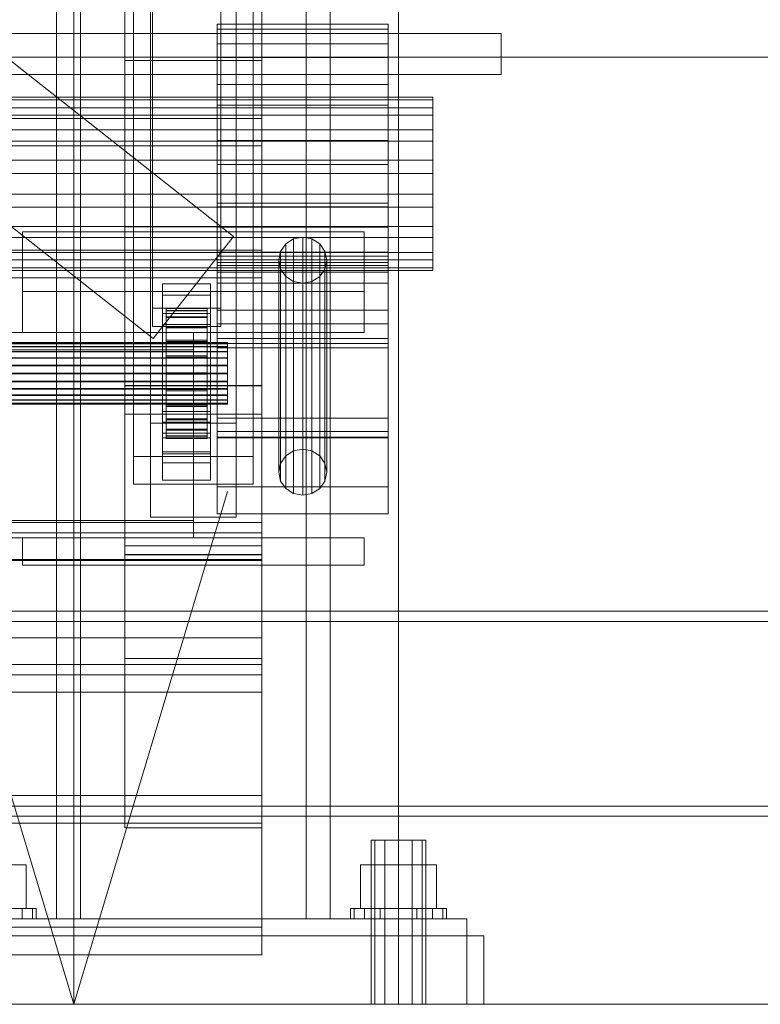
# Model space of a CAD drawing. Header units: millimetres. Extents: x -4738 to 65662, y -68080 to 6847.
# Tile 127 of 256: x 379 to 596, y -36000 to -35712. Entities that reach past the tile are written whole.
import ezdxf

# ---------------------------------------------------------------- set-up
doc = ezdxf.new("R2010")
doc.units = ezdxf.units.MM
for name, color, linetype, lineweight in [('COTAS_O', 1, 'Continuous', 0), ('COTAS_P', 1, 'Continuous', 0), ('frontal_briquetadora', 7, 'Continuous', 0), ('frontal_C01', 7, 'Continuous', 0), ('frontal_C02', 7, 'Continuous', 0), ('frontal_C03', 7, 'Continuous', 0), ('frontal_C04', 7, 'Continuous', 0), ('frontal_secador', 7, 'Continuous', 0)]:
    doc.layers.add(name, color=color, linetype=linetype, lineweight=lineweight)
doc.dimstyles.new('R19_100', dxfattribs={"dimtxt": 250, "dimasz": 150, "dimexe": 150, "dimexo": 80, "dimgap": 100, "dimtad": 1, "dimtih": 1, "dimtoh": 1, "dimdsep": 46, "dimcen": 0.09, "dimadec": 0, "dimazin": 0, "dimtfac": 1, "dimtdec": 4, "dimtofl": 0, "dimtmove": 0, "dimatfit": 3, "dimfxl": 1, "dimtolj": 1, "dimtzin": 0, "dimarcsym": 0})

# ---------------------------------------------------------------- blocks, each defined once
blk = doc.blocks.new('DIM_R30_54')
at = {"layer": 'COTAS_O'}
for p, q in [((-1480, -35300), (-1330, -35255)), ((490, -35300), (340, -35255)), ((-1480, -36000), (-1480, -35300)), ((-1480, -35300), (490, -35300)), ((-1480, -35300), (-1330, -35345)), ((490, -35300), (340, -35345)), ((490, -36000), (490, -35300))]:
    blk.add_line(p, q, dxfattribs=at)
blk.add_text('1970 O', height=250, dxfattribs=at).set_placement((-495, -35200))
blk = doc.blocks.new('DIM_R30_56')
at = {"layer": 'COTAS_O'}
for p, q in [((-1400, -35300), (-1250, -35255)), ((1400, -35300), (1250, -35255)), ((-1400, -36000), (-1400, -35300)), ((-1400, -35300), (1400, -35300)), ((-1400, -35300), (-1250, -35345)), ((1400, -35300), (1250, -35345)), ((1400, -36000), (1400, -35300))]:
    blk.add_line(p, q, dxfattribs=at)
blk.add_text('2800 O', height=250, dxfattribs=at).set_placement((0, -35200))
blk = doc.blocks.new('DIM_R30_57')
at = {"layer": 'COTAS_P'}
for p, q in [((-305, -34680), (395, -34680)), ((395, -34680), (350, -34830)), ((395, -36000), (395, -34680)), ((395, -34680), (440, -34830)), ((395, -36000), (350, -35850)), ((395, -36000), (440, -35850)), ((-305, -36000), (395, -36000))]:
    blk.add_line(p, q, dxfattribs=at)
blk.add_text('1320 P', height=250, rotation=90, dxfattribs=at).set_placement((295, -35340))
blk = doc.blocks.new('DIM_R30_58')
at = {"layer": 'COTAS_P'}
for p, q in [((-305, -35300), (-155, -35255)), ((345, -35300), (195, -35255)), ((-305, -36000), (-305, -35300)), ((-305, -35300), (345, -35300)), ((-305, -35300), (-155, -35345)), ((345, -35300), (195, -35345)), ((345, -36000), (345, -35300))]:
    blk.add_line(p, q, dxfattribs=at)
blk.add_text('650 P', height=250, dxfattribs=at).set_placement((20, -35200))

msp = doc.modelspace()

# ---------------------------------------------------------------- linework, layer by layer
at = {"layer": 'frontal_briquetadora'}
for p, q in [((490, -35980), (490, -34940)), ((490, -35980), (490, -34950)), ((315, -35980), (515, -35980)), ((340, -35980), (490, -35980)), ((515, -36000), (515, -35980)), ((315, -36000), (515, -36000))]:
    msp.add_line(p, q, dxfattribs=at)
at = {"layer": 'frontal_C01'}
for p, q in [((390, -35975), (390, -34599.343)), ((397, -35975), (397, -34599.343)), ((463, -35975), (463, -34599.343)), ((470, -35975), (470, -34599.343)), ((390, -35975), (390, -35273.382)), ((397, -35975), (397, -35273.382)), ((463, -35975), (463, -35273.382)), ((470, -35975), (470, -35273.382)), ((417.5, -35830.021), (417.5, -35348.555)), ((442.5, -35348.555), (442.5, -35830.021)), ((417.5, -35857.548), (417.5, -35376.083)), ((442.5, -35857.548), (442.5, -35376.083)), ((410, -35819.138), (410, -35616.933)), ((450, -35616.933), (450, -35819.138)), ((418, -35796.387), (418, -35644.646)), ((438, -35644.646), (438, -35796.387)), ((418, -35650.038), (418, -35801.779)), ((438, -35801.779), (438, -35650.038)), ((410, -35868.431), (410, -35666.226)), ((410, -35827.343), (410, -35666.598)), ((450, -35868.431), (450, -35666.226)), ((450, -35666.598), (450, -35827.343)), ((412.5, -35839.74), (412.5, -35681.813)), ((447.5, -35681.813), (447.5, -35839.74)), ((412.5, -35847.829), (412.5, -35689.902)), ((447.5, -35847.829), (447.5, -35689.902)), ((410, -35865.862), (410, -35705.117)), ((450, -35865.862), (450, -35705.117)), ((437, -35719.036), (437, -35713.336)), ((437, -35713.336), (437, -35714.741)), ((487, -35713.336), (437, -35713.336)), ((437, -35714.741), (437, -35723.035)), ((487, -35714.741), (437, -35714.741)), ((487, -35714.741), (487, -35713.336)), ((487, -35713.336), (487, -35719.036)), ((487, -35723.035), (487, -35714.741)), ((437, -35730.973), (437, -35719.036)), ((487, -35719.036), (437, -35719.036)), ((487, -35719.036), (487, -35730.973)), ((437, -35723.035), (437, -35736.957)), ((487, -35723.035), (437, -35723.035)), ((487, -35736.957), (487, -35723.035)), ((437, -35747.328), (437, -35730.973)), ((487, -35730.973), (437, -35730.973)), ((487, -35730.973), (487, -35747.328)), ((500, -35734.682), (350, -35734.682)), ((500, -35735.444), (350, -35735.444)), ((500, -35735.444), (500, -35734.682)), ((500, -35734.682), (500, -35737.775)), ((500, -35739.945), (500, -35735.444)), ((500, -35737.775), (350, -35737.775)), ((437, -35736.957), (437, -35754.387)), ((487, -35736.957), (437, -35736.957)), ((487, -35754.387), (487, -35736.957)), ((500, -35737.775), (500, -35744.251)), ((-450, -35740.847), (450, -35740.847)), ((500, -35739.945), (350, -35739.945)), ((450, -35740.847), (450, -35748.935)), ((450, -35740.847), (450, -35779.365)), ((500, -35747.498), (500, -35739.945)), ((500, -35744.251), (350, -35744.251)), ((500, -35744.251), (500, -35753.125)), ((500, -35747.498), (350, -35747.498)), ((437, -35765.613), (437, -35747.328)), ((437, -35747.328), (487, -35747.328)), ((487, -35747.328), (487, -35765.613)), ((500, -35756.955), (500, -35747.498)), ((450, -35748.935), (-450, -35748.935)), ((450, -35787.454), (450, -35748.935)), ((350, -35753.125), (500, -35753.125)), ((500, -35753.125), (500, -35763.045)), ((437, -35754.387), (437, -35772.672)), ((487, -35754.387), (437, -35754.387)), ((487, -35772.672), (487, -35754.387)), ((500, -35756.955), (350, -35756.955)), ((500, -35766.875), (500, -35756.955)), ((500, -35763.045), (350, -35763.045)), ((500, -35763.045), (500, -35772.502)), ((500, -35766.875), (350, -35766.875)), ((437, -35783.043), (437, -35765.613)), ((487, -35765.613), (437, -35765.613)), ((437, -35834.146), (437, -35766.742)), ((437, -35766.742), (487, -35766.742)), ((437, -35781.187), (437, -35766.742)), ((487, -35765.613), (487, -35783.043)), ((487, -35766.742), (487, -35834.146)), ((487, -35766.742), (487, -35781.187)), ((500, -35775.749), (500, -35766.875)), ((500, -35772.502), (350, -35772.502)), ((437, -35772.672), (437, -35789.027)), ((487, -35772.672), (437, -35772.672)), ((487, -35789.027), (487, -35772.672)), ((500, -35772.502), (500, -35780.055)), ((500, -35775.749), (350, -35775.749)), ((380, -35791.525), (380, -35774.027)), ((380, -35774.027), (480, -35774.027)), ((380, -35803.525), (380, -35774.027)), ((459.321, -35776.114), (457.05, -35777.575)), ((462, -35775.601), (459.321, -35776.114)), ((459.321, -35838.126), (459.321, -35776.114)), ((464.679, -35776.114), (462, -35775.601)), ((462, -35837.613), (462, -35775.601)), ((466.95, -35777.575), (464.679, -35776.114)), ((464.679, -35838.126), (464.679, -35776.114)), ((480, -35774.027), (480, -35791.525)), ((480, -35774.027), (480, -35803.525)), ((500, -35782.225), (500, -35775.749)), ((450, -35779.365), (-450, -35779.365)), ((450, -35787.454), (450, -35779.365)), ((457.05, -35777.575), (455.533, -35779.762)), ((457.05, -35839.587), (457.05, -35777.575)), ((468.467, -35779.762), (466.95, -35777.575)), ((466.95, -35839.587), (466.95, -35777.575)), ((500, -35780.055), (350, -35780.055)), ((500, -35782.225), (350, -35782.225)), ((437, -35828.562), (437, -35780.031)), ((437, -35780.031), (487, -35780.031)), ((437, -35785.809), (437, -35780.031)), ((487, -35781.187), (437, -35781.187)), ((437, -35781.187), (437, -35848.591)), ((455.533, -35779.762), (455, -35782.342)), ((455.533, -35841.774), (455.533, -35779.762)), ((469, -35782.342), (468.467, -35779.762)), ((468.467, -35841.774), (468.467, -35779.762)), ((487, -35780.031), (487, -35828.562)), ((487, -35780.031), (487, -35785.809)), ((487, -35848.591), (487, -35781.187)), ((500, -35780.055), (500, -35784.556)), ((500, -35785.318), (500, -35782.225)), ((500, -35784.556), (350, -35784.556)), ((437, -35796.965), (437, -35783.043)), ((487, -35783.043), (437, -35783.043)), ((437, -35832.414), (437, -35783.883)), ((437, -35783.883), (487, -35783.883)), ((437, -35807.957), (437, -35783.883)), ((455, -35782.342), (455.533, -35784.921)), ((455, -35844.353), (455, -35782.342)), ((455.533, -35784.921), (457.05, -35787.108)), ((455.533, -35846.933), (455.533, -35784.921)), ((466.95, -35787.108), (468.467, -35784.921)), ((468.467, -35784.921), (469, -35782.342)), ((468.467, -35846.933), (468.467, -35784.921)), ((469, -35782.342), (469, -35844.353)), ((487, -35783.043), (487, -35796.965)), ((487, -35783.883), (487, -35832.414)), ((487, -35783.883), (487, -35807.957)), ((500, -35784.556), (500, -35785.318)), ((-450, -35787.454), (450, -35787.454)), ((500, -35785.318), (350, -35785.318)), ((487, -35785.809), (437, -35785.809)), ((437, -35785.809), (437, -35834.34)), ((457.05, -35787.108), (459.321, -35788.569)), ((457.05, -35849.12), (457.05, -35787.108)), ((464.679, -35788.569), (466.95, -35787.108)), ((466.95, -35849.12), (466.95, -35787.108)), ((487, -35834.34), (487, -35785.809)), ((421, -35792.535), (421, -35789.3)), ((421, -35789.3), (435, -35789.3)), ((421, -35829.745), (421, -35789.3)), ((435, -35789.3), (435, -35792.535)), ((435, -35789.3), (435, -35829.745)), ((437, -35789.027), (437, -35800.964)), ((487, -35789.027), (437, -35789.027)), ((459.321, -35788.569), (462, -35789.083)), ((459.321, -35850.581), (459.321, -35788.569)), ((462, -35789.083), (464.679, -35788.569)), ((462, -35851.094), (462, -35789.083)), ((464.679, -35850.581), (464.679, -35788.569)), ((487, -35800.964), (487, -35789.027)), ((480, -35791.525), (380, -35791.525)), ((380, -35791.525), (380, -35803.525)), ((435, -35792.535), (421, -35792.535)), ((421, -35792.535), (421, -35832.98)), ((435, -35832.98), (435, -35792.535)), ((480, -35803.525), (480, -35791.525)), ((438, -35796.387), (418, -35796.387)), ((418, -35796.387), (418, -35801.779)), ((422, -35806.454), (422, -35796.455)), ((422, -35796.455), (422, -35797.047)), ((422, -35796.455), (434, -35796.455)), ((422, -35797.157), (422, -35796.455)), ((434, -35797.047), (434, -35796.455)), ((434, -35796.455), (434, -35806.454)), ((434, -35796.455), (434, -35797.157)), ((438, -35801.779), (438, -35796.387)), ((421, -35801.163), (421, -35797.928)), ((421, -35797.928), (435, -35797.928)), ((421, -35838.372), (421, -35797.928)), ((422, -35806.735), (422, -35797.047)), ((422, -35797.047), (422, -35798.894)), ((422, -35797.047), (434, -35797.047)), ((422, -35806.787), (422, -35797.157)), ((422, -35797.157), (434, -35797.157)), ((422, -35799.107), (422, -35797.157)), ((422, -35807.61), (422, -35798.894)), ((422, -35798.894), (422, -35801.869)), ((422, -35798.894), (434, -35798.894)), ((422, -35807.71), (422, -35799.107)), ((422, -35799.107), (434, -35799.107)), ((422, -35802.17), (422, -35799.107)), ((434, -35798.894), (434, -35797.047)), ((434, -35797.047), (434, -35806.735)), ((434, -35797.157), (434, -35806.787)), ((434, -35797.157), (434, -35799.107)), ((434, -35801.869), (434, -35798.894)), ((434, -35798.894), (434, -35807.61)), ((434, -35799.107), (434, -35807.71)), ((434, -35799.107), (434, -35802.17)), ((435, -35797.928), (435, -35801.163)), ((435, -35797.928), (435, -35838.372)), ((437, -35805.259), (437, -35796.965)), ((487, -35796.965), (437, -35796.965)), ((487, -35796.965), (487, -35805.259)), ((418, -35801.779), (438, -35801.779)), ((435, -35801.163), (421, -35801.163)), ((421, -35801.163), (421, -35841.608)), ((422, -35809.019), (422, -35801.869)), ((422, -35801.869), (422, -35805.77)), ((422, -35801.869), (434, -35801.869)), ((422, -35809.161), (422, -35802.17)), ((422, -35802.17), (434, -35802.17)), ((422, -35806.139), (422, -35802.17)), ((434, -35805.77), (434, -35801.869)), ((434, -35801.869), (434, -35809.019)), ((434, -35802.17), (434, -35809.161)), ((434, -35802.17), (434, -35806.139)), ((435, -35841.608), (435, -35801.163)), ((437, -35800.964), (437, -35806.664)), ((487, -35800.964), (437, -35800.964)), ((487, -35806.664), (487, -35800.964)), ((430, -35803.525), (-430, -35803.525)), ((380, -35803.525), (480, -35803.525)), ((430, -35803.525), (430, -35808.525)), ((437, -35806.664), (437, -35805.259)), ((487, -35805.259), (437, -35805.259)), ((487, -35805.259), (487, -35806.664)), ((-440, -35806.454), (440, -35806.454)), ((-440, -35806.735), (440, -35806.735)), ((-440, -35806.787), (440, -35806.787)), ((-440, -35807.61), (440, -35807.61)), ((-440, -35807.71), (440, -35807.71)), ((422, -35810.867), (422, -35805.77)), ((422, -35805.77), (422, -35810.331)), ((422, -35805.77), (434, -35805.77)), ((422, -35811.041), (422, -35806.139)), ((422, -35806.139), (434, -35806.139)), ((422, -35810.742), (422, -35806.139)), ((422, -35806.735), (422, -35806.454)), ((434, -35806.454), (422, -35806.454)), ((422, -35806.454), (422, -35806.787)), ((422, -35807.61), (422, -35806.735)), ((434, -35806.735), (422, -35806.735)), ((434, -35806.787), (422, -35806.787)), ((422, -35806.787), (422, -35807.71)), ((422, -35809.019), (422, -35807.61)), ((434, -35807.61), (422, -35807.61)), ((434, -35807.71), (422, -35807.71)), ((422, -35807.71), (422, -35809.161)), ((434, -35810.331), (434, -35805.77)), ((434, -35805.77), (434, -35810.867)), ((434, -35806.139), (434, -35811.041)), ((434, -35806.139), (434, -35810.742)), ((434, -35806.454), (434, -35806.735)), ((434, -35806.787), (434, -35806.454)), ((434, -35806.735), (434, -35807.61)), ((434, -35807.71), (434, -35806.787)), ((434, -35807.61), (434, -35809.019)), ((434, -35809.161), (434, -35807.71)), ((487, -35806.664), (437, -35806.664)), ((487, -35807.957), (437, -35807.957)), ((437, -35807.957), (437, -35856.488)), ((440, -35806.735), (440, -35806.454)), ((440, -35806.454), (440, -35806.787)), ((440, -35807.61), (440, -35806.735)), ((440, -35806.787), (440, -35807.71)), ((440, -35809.019), (440, -35807.61)), ((440, -35807.71), (440, -35809.161)), ((487, -35856.488), (487, -35807.957)), ((-440, -35809.019), (440, -35809.019)), ((-440, -35809.161), (440, -35809.161)), ((-440, -35810.867), (440, -35810.867)), ((-440, -35811.041), (440, -35811.041)), ((430, -35808.525), (-430, -35808.525)), ((422, -35810.867), (422, -35809.019)), ((434, -35809.019), (422, -35809.019)), ((434, -35809.161), (422, -35809.161)), ((422, -35809.161), (422, -35811.041)), ((422, -35810.331), (422, -35813.027)), ((434, -35810.331), (422, -35810.331)), ((422, -35810.331), (422, -35815.241)), ((422, -35813.222), (422, -35810.742)), ((422, -35810.742), (434, -35810.742)), ((422, -35815.666), (422, -35810.742)), ((422, -35813.027), (422, -35810.867)), ((434, -35810.867), (422, -35810.867)), ((434, -35811.041), (422, -35811.041)), ((422, -35811.041), (422, -35813.222)), ((430, -35808.525), (430, -35858.525)), ((434, -35809.019), (434, -35810.867)), ((434, -35811.041), (434, -35809.161)), ((434, -35813.027), (434, -35810.331)), ((434, -35815.241), (434, -35810.331)), ((434, -35810.742), (434, -35813.222)), ((434, -35810.742), (434, -35815.666)), ((434, -35810.867), (434, -35813.027)), ((434, -35813.222), (434, -35811.041)), ((440, -35810.867), (440, -35809.019)), ((440, -35809.161), (440, -35811.041)), ((440, -35813.027), (440, -35810.867)), ((440, -35811.041), (440, -35813.222)), ((440, -35813.027), (-440, -35813.027)), ((-440, -35813.222), (440, -35813.222)), ((422, -35813.027), (434, -35813.027)), ((422, -35815.353), (422, -35813.027)), ((434, -35813.222), (422, -35813.222)), ((422, -35813.222), (422, -35815.554)), ((434, -35813.027), (434, -35815.353)), ((434, -35815.554), (434, -35813.222)), ((440, -35815.353), (440, -35813.027)), ((440, -35813.222), (440, -35815.554)), ((-440, -35815.353), (440, -35815.353)), ((-440, -35815.554), (440, -35815.554)), ((422, -35815.353), (422, -35815.241)), ((422, -35815.241), (422, -35820.166)), ((422, -35815.241), (434, -35815.241)), ((422, -35817.686), (422, -35815.353)), ((434, -35815.353), (422, -35815.353)), ((422, -35815.554), (422, -35815.666)), ((434, -35815.554), (422, -35815.554)), ((422, -35815.554), (422, -35817.88)), ((422, -35815.666), (434, -35815.666)), ((422, -35820.576), (422, -35815.666)), ((434, -35820.166), (434, -35815.241)), ((434, -35815.241), (434, -35815.353)), ((434, -35815.353), (434, -35817.686)), ((434, -35815.666), (434, -35815.554)), ((434, -35817.88), (434, -35815.554)), ((434, -35815.666), (434, -35820.576)), ((440, -35817.686), (440, -35815.353)), ((440, -35815.554), (440, -35817.88)), ((-440, -35817.686), (440, -35817.686)), ((-440, -35817.88), (440, -35817.88)), ((450, -35819.005), (410, -35819.005)), ((410, -35819.005), (410, -35868.564)), ((410, -35898.861), (410, -35819.005)), ((410, -35868.431), (410, -35819.138)), ((410, -35819.138), (450, -35819.138)), ((422, -35819.866), (422, -35817.686)), ((422, -35817.686), (422, -35820.166)), ((434, -35817.686), (422, -35817.686)), ((422, -35817.88), (422, -35820.576)), ((434, -35817.88), (422, -35817.88)), ((422, -35817.88), (422, -35820.041)), ((434, -35820.166), (434, -35817.686)), ((434, -35817.686), (434, -35819.866)), ((434, -35820.576), (434, -35817.88)), ((434, -35820.041), (434, -35817.88)), ((440, -35819.866), (440, -35817.686)), ((440, -35817.88), (440, -35820.041)), ((450, -35868.564), (450, -35819.005)), ((450, -35819.005), (450, -35898.861)), ((450, -35819.138), (450, -35868.431)), ((-440, -35819.866), (440, -35819.866)), ((-440, -35820.041), (440, -35820.041)), ((-440, -35821.746), (440, -35821.746)), ((-440, -35821.889), (440, -35821.889)), ((422, -35821.746), (422, -35819.866)), ((422, -35819.866), (422, -35824.769)), ((434, -35819.866), (422, -35819.866)), ((422, -35820.041), (422, -35825.137)), ((434, -35820.041), (422, -35820.041)), ((422, -35820.041), (422, -35821.889)), ((422, -35820.166), (422, -35824.769)), ((422, -35820.166), (434, -35820.166)), ((422, -35820.576), (434, -35820.576)), ((422, -35825.137), (422, -35820.576)), ((422, -35823.197), (422, -35821.746)), ((422, -35821.746), (422, -35828.738)), ((434, -35821.746), (422, -35821.746)), ((422, -35821.889), (422, -35829.038)), ((434, -35821.889), (422, -35821.889)), ((422, -35821.889), (422, -35823.298)), ((434, -35824.769), (434, -35819.866)), ((434, -35819.866), (434, -35821.746)), ((434, -35825.137), (434, -35820.041)), ((434, -35821.889), (434, -35820.041)), ((434, -35824.769), (434, -35820.166)), ((434, -35820.576), (434, -35825.137)), ((434, -35828.738), (434, -35821.746)), ((434, -35821.746), (434, -35823.197)), ((434, -35829.038), (434, -35821.889)), ((434, -35823.298), (434, -35821.889)), ((440, -35821.746), (440, -35819.866)), ((440, -35820.041), (440, -35821.889)), ((440, -35823.197), (440, -35821.746)), ((440, -35821.889), (440, -35823.298)), ((-440, -35823.197), (440, -35823.197)), ((-440, -35823.298), (440, -35823.298)), ((-440, -35824.12), (440, -35824.12)), ((-440, -35824.173), (440, -35824.173)), ((-440, -35824.453), (440, -35824.453)), ((422, -35824.12), (422, -35823.197)), ((422, -35823.197), (422, -35831.801)), ((434, -35823.197), (422, -35823.197)), ((422, -35823.298), (422, -35832.014)), ((434, -35823.298), (422, -35823.298)), ((422, -35823.298), (422, -35824.173)), ((422, -35824.453), (422, -35824.12)), ((422, -35824.12), (422, -35833.75)), ((434, -35824.12), (422, -35824.12)), ((422, -35824.173), (422, -35833.86)), ((434, -35824.173), (422, -35824.173)), ((422, -35824.173), (422, -35824.453)), ((422, -35824.453), (422, -35834.453)), ((434, -35824.453), (422, -35824.453)), ((422, -35824.769), (422, -35828.738)), ((422, -35824.769), (434, -35824.769)), ((422, -35825.137), (434, -35825.137)), ((422, -35829.038), (422, -35825.137)), ((434, -35831.801), (434, -35823.197)), ((434, -35823.197), (434, -35824.12)), ((434, -35832.014), (434, -35823.298)), ((434, -35824.173), (434, -35823.298)), ((434, -35833.75), (434, -35824.12)), ((434, -35824.12), (434, -35824.453)), ((434, -35833.86), (434, -35824.173)), ((434, -35824.453), (434, -35824.173)), ((434, -35834.453), (434, -35824.453)), ((434, -35828.738), (434, -35824.769)), ((434, -35825.137), (434, -35829.038)), ((440, -35824.12), (440, -35823.197)), ((440, -35823.298), (440, -35824.173)), ((440, -35824.453), (440, -35824.12)), ((440, -35824.173), (440, -35824.453)), ((410, -35865.862), (410, -35827.343)), ((410, -35827.343), (450, -35827.343)), ((421, -35838.988), (421, -35826.586)), ((421, -35826.586), (435, -35826.586)), ((421, -35834.29), (421, -35826.586)), ((435, -35826.586), (435, -35838.988)), ((435, -35826.586), (435, -35834.29)), ((450, -35827.343), (450, -35865.862)), ((417.5, -35857.548), (417.5, -35830.021)), ((417.5, -35830.021), (442.5, -35830.021)), ((435, -35829.745), (421, -35829.745)), ((421, -35829.745), (421, -35832.98)), ((422, -35828.738), (422, -35831.801)), ((422, -35828.738), (434, -35828.738)), ((422, -35829.038), (434, -35829.038)), ((422, -35832.014), (422, -35829.038)), ((434, -35831.801), (434, -35828.738)), ((434, -35829.038), (434, -35832.014)), ((435, -35832.98), (435, -35829.745)), ((487, -35828.562), (437, -35828.562)), ((437, -35828.562), (437, -35834.34)), ((442.5, -35830.021), (442.5, -35857.548)), ((487, -35834.34), (487, -35828.562)), ((421, -35832.98), (435, -35832.98)), ((422, -35831.801), (422, -35833.75)), ((422, -35831.801), (434, -35831.801)), ((422, -35832.014), (434, -35832.014)), ((422, -35833.86), (422, -35832.014)), ((422, -35833.75), (422, -35834.453)), ((422, -35833.75), (434, -35833.75)), ((422, -35833.86), (434, -35833.86)), ((422, -35834.453), (422, -35833.86)), ((434, -35833.75), (434, -35831.801)), ((434, -35832.014), (434, -35833.86)), ((434, -35834.453), (434, -35833.75)), ((434, -35833.86), (434, -35834.453)), ((487, -35832.414), (437, -35832.414)), ((437, -35832.414), (437, -35856.488)), ((487, -35856.488), (487, -35832.414)), ((435, -35834.29), (421, -35834.29)), ((421, -35834.29), (421, -35846.692)), ((422, -35834.453), (434, -35834.453)), ((435, -35846.692), (435, -35834.29)), ((487, -35834.146), (437, -35834.146)), ((437, -35834.146), (437, -35848.591)), ((437, -35834.34), (487, -35834.34)), ((487, -35848.591), (487, -35834.146)), ((447.5, -35839.74), (412.5, -35839.74)), ((412.5, -35839.74), (412.5, -35847.829)), ((435, -35838.372), (421, -35838.372)), ((421, -35838.372), (421, -35841.608)), ((435, -35838.988), (421, -35838.988)), ((421, -35838.988), (421, -35846.692)), ((435, -35841.608), (435, -35838.372)), ((435, -35846.692), (435, -35838.988)), ((447.5, -35847.829), (447.5, -35839.74)), ((455.533, -35841.774), (457.05, -35839.587)), ((457.05, -35839.587), (459.321, -35838.126)), ((459.321, -35838.126), (462, -35837.613)), ((462, -35837.613), (464.679, -35838.126)), ((464.679, -35838.126), (466.95, -35839.587)), ((466.95, -35839.587), (468.467, -35841.774)), ((421, -35841.608), (435, -35841.608)), ((455, -35844.353), (455.533, -35841.774)), ((468.467, -35841.774), (469, -35844.353)), ((455.533, -35846.933), (455, -35844.353)), ((469, -35844.353), (468.467, -35846.933)), ((412.5, -35847.829), (447.5, -35847.829)), ((421, -35846.692), (435, -35846.692)), ((457.05, -35849.12), (455.533, -35846.933)), ((468.467, -35846.933), (466.95, -35849.12)), ((437, -35848.591), (487, -35848.591)), ((459.321, -35850.581), (457.05, -35849.12)), ((462, -35851.094), (459.321, -35850.581)), ((464.679, -35850.581), (462, -35851.094)), ((466.95, -35849.12), (464.679, -35850.581)), ((437, -35856.488), (487, -35856.488)), ((-450, -35859.113), (450, -35859.113)), ((430, -35858.525), (-430, -35858.525)), ((442.5, -35857.548), (417.5, -35857.548)), ((430, -35858.525), (430, -35863.525)), ((450, -35859.113), (450, -35869.898)), ((450, -35859.113), (450, -35892.817)), ((-450, -35862.083), (450, -35862.083)), ((450, -35862.083), (450, -35870.172)), ((450, -35862.083), (450, -35900.602)), ((430, -35863.525), (-430, -35863.525)), ((380, -35863.525), (480, -35863.525)), ((380, -35871.525), (380, -35863.525)), ((480, -35871.525), (480, -35863.525)), ((450, -35865.862), (410, -35865.862)), ((450, -35868.431), (410, -35868.431)), ((410, -35868.564), (450, -35868.564)), ((410, -35948.419), (410, -35868.564)), ((450, -35948.419), (450, -35868.564)), ((450, -35869.898), (-450, -35869.898)), ((450, -35870.172), (-450, -35870.172)), ((380, -35871.525), (480, -35871.525)), ((390, -35871.525), (397, -35871.525)), ((390, -35975), (390, -35871.525)), ((397, -35975), (397, -35871.525)), ((397, -35871.525), (463, -35871.525)), ((450, -35903.602), (450, -35869.898)), ((450, -35908.69), (450, -35870.172)), ((463, -35871.525), (470, -35871.525)), ((463, -35975), (463, -35871.525)), ((470, -35975), (470, -35871.525)), ((450, -35892.817), (-450, -35892.817)), ((450, -35903.602), (450, -35892.817)), ((410, -35948.419), (410, -35898.861)), ((410, -35898.861), (450, -35898.861)), ((450, -35898.861), (450, -35948.419)), ((450, -35900.602), (-450, -35900.602)), ((450, -35908.69), (450, -35900.602)), ((-450, -35903.602), (450, -35903.602)), ((-450, -35908.69), (450, -35908.69)), ((-450, -35938.924), (450, -35938.924)), ((450, -35938.924), (450, -35947.012)), ((450, -35938.924), (450, -35977.442)), ((450, -35947.012), (-450, -35947.012)), ((450, -35948.419), (410, -35948.419)), ((450, -35985.531), (450, -35947.012)), ((483.072, -35952), (482, -35952)), ((482, -36000), (482, -35952)), ((486, -35952), (483.072, -35952)), ((483.072, -36000), (483.072, -35952)), ((490, -35952), (486, -35952)), ((486, -36000), (486, -35952)), ((490, -35952), (494, -35952)), ((490, -35952), (490, -36000)), ((494, -35952), (496.928, -35952)), ((494, -36000), (494, -35952)), ((496.928, -35952), (498, -35952)), ((496.928, -36000), (496.928, -35952)), ((498, -36000), (498, -35952)), ((370, -35959.2), (381.085, -35959.2)), ((381.085, -35972), (381.085, -35959.2)), ((490, -35959.2), (478.915, -35959.2)), ((478.915, -35972), (478.915, -35959.2)), ((490, -35959.2), (501.085, -35959.2)), ((490, -35959.2), (490, -35972)), ((501.085, -35972), (501.085, -35959.2)), ((370, -35972), (381.085, -35972)), ((375.358, -35972), (379.899, -35972)), ((379.899, -35972), (382.934, -35972)), ((379.899, -35975), (379.899, -35972)), ((382.934, -35972), (384, -35972)), ((382.934, -35975), (382.934, -35972)), ((384, -35975), (384, -35972)), ((477.066, -35972), (476, -35972)), ((476, -35975), (476, -35972)), ((480.101, -35972), (477.066, -35972)), ((477.066, -35975), (477.066, -35972)), ((478.915, -35972), (490, -35972)), ((484.642, -35972), (480.101, -35972)), ((480.101, -35975), (480.101, -35972)), ((490, -35972), (484.642, -35972)), ((484.642, -35975), (484.642, -35972)), ((490, -35972), (495.358, -35972)), ((490, -35972), (490, -35975)), ((490, -35972), (501.085, -35972)), ((495.358, -35972), (499.899, -35972)), ((495.358, -35975), (495.358, -35972)), ((499.899, -35972), (502.934, -35972)), ((499.899, -35975), (499.899, -35972)), ((502.934, -35972), (504, -35972)), ((502.934, -35975), (502.934, -35972)), ((504, -35975), (504, -35972)), ((350, -35975), (510, -35975)), ((375.358, -35975), (379.899, -35975)), ((379.899, -35975), (382.934, -35975)), ((382.934, -35975), (384, -35975)), ((390, -35975), (397, -35975)), ((397, -35975), (463, -35975)), ((463, -35975), (470, -35975)), ((477.066, -35975), (476, -35975)), ((480.101, -35975), (477.066, -35975)), ((484.642, -35975), (480.101, -35975)), ((484.642, -35975), (490, -35975)), ((490, -35975), (495.358, -35975)), ((495.358, -35975), (499.899, -35975)), ((499.899, -35975), (502.934, -35975)), ((502.934, -35975), (504, -35975)), ((510, -36000), (510, -35975)), ((450, -35977.442), (-450, -35977.442)), ((450, -35985.531), (450, -35977.442)), ((-450, -35985.531), (450, -35985.531)), ((350, -36000), (510, -36000)), ((483.072, -36000), (482, -36000)), ((486, -36000), (483.072, -36000)), ((486, -36000), (490, -36000)), ((490, -36000), (494, -36000)), ((494, -36000), (496.928, -36000)), ((496.928, -36000), (498, -36000))]:
    msp.add_line(p, q, dxfattribs=at)
at = {"layer": 'frontal_C02'}
for p, q in [((390, -35975), (390, -33530.372)), ((397, -35975), (397, -33530.372)), ((463, -35975), (463, -33530.372)), ((470, -35975), (470, -33530.372)), ((390, -35975), (390, -34035.57)), ((397, -35975), (397, -34035.57)), ((463, -35975), (463, -34035.57)), ((470, -35975), (470, -34035.57)), ((390, -35975), (390, -34840.309)), ((397, -35975), (397, -34840.309)), ((463, -35975), (463, -34840.309)), ((470, -35975), (470, -34840.309)), ((441.754, -35775.364), (181.754, -35570.656)), ((410, -35723.904), (410, -35588.205)), ((450, -35588.205), (450, -35723.904)), ((418.246, -35805.221), (158.246, -35600.513)), ((390, -35975), (390, -35605.585)), ((397, -35975), (397, -35605.585)), ((463, -35975), (463, -35605.585)), ((470, -35975), (470, -35605.585)), ((410, -35772.598), (410, -35636.9)), ((450, -35772.598), (450, -35636.9)), ((410, -35772.598), (410, -35723.904)), ((410, -35723.904), (450, -35723.904)), ((450, -35723.904), (450, -35772.598)), ((450, -35772.598), (410, -35772.598)), ((441.754, -35775.364), (418.246, -35805.221)), ((483.072, -35952), (482, -35952)), ((482, -36000), (482, -35952)), ((486, -35952), (483.072, -35952)), ((483.072, -36000), (483.072, -35952)), ((490, -35952), (486, -35952)), ((486, -36000), (486, -35952)), ((490, -35952), (494, -35952)), ((490, -35952), (490, -36000)), ((494, -35952), (496.928, -35952)), ((494, -36000), (494, -35952)), ((496.928, -35952), (498, -35952)), ((496.928, -36000), (496.928, -35952)), ((498, -36000), (498, -35952)), ((370, -35959.2), (381.085, -35959.2)), ((381.085, -35972), (381.085, -35959.2)), ((490, -35959.2), (478.915, -35959.2)), ((478.915, -35972), (478.915, -35959.2)), ((490, -35959.2), (501.085, -35959.2)), ((490, -35959.2), (490, -35972)), ((501.085, -35972), (501.085, -35959.2)), ((370, -35972), (381.085, -35972)), ((375.358, -35972), (379.899, -35972)), ((379.899, -35972), (382.934, -35972)), ((379.899, -35975), (379.899, -35972)), ((382.934, -35972), (384, -35972)), ((382.934, -35975), (382.934, -35972)), ((384, -35975), (384, -35972)), ((477.066, -35972), (476, -35972)), ((476, -35975), (476, -35972)), ((480.101, -35972), (477.066, -35972)), ((477.066, -35975), (477.066, -35972)), ((478.915, -35972), (490, -35972)), ((484.642, -35972), (480.101, -35972)), ((480.101, -35975), (480.101, -35972)), ((490, -35972), (484.642, -35972)), ((484.642, -35975), (484.642, -35972)), ((490, -35972), (495.358, -35972)), ((490, -35972), (490, -35975)), ((490, -35972), (501.085, -35972)), ((495.358, -35972), (499.899, -35972)), ((495.358, -35975), (495.358, -35972)), ((499.899, -35972), (502.934, -35972)), ((499.899, -35975), (499.899, -35972)), ((502.934, -35972), (504, -35972)), ((502.934, -35975), (502.934, -35972)), ((504, -35975), (504, -35972)), ((350, -35975), (510, -35975)), ((375.358, -35975), (379.899, -35975)), ((379.899, -35975), (382.934, -35975)), ((382.934, -35975), (384, -35975)), ((390, -35975), (397, -35975)), ((397, -35975), (463, -35975)), ((463, -35975), (470, -35975)), ((477.066, -35975), (476, -35975)), ((480.101, -35975), (477.066, -35975)), ((484.642, -35975), (480.101, -35975)), ((484.642, -35975), (490, -35975)), ((490, -35975), (495.358, -35975)), ((495.358, -35975), (499.899, -35975)), ((499.899, -35975), (502.934, -35975)), ((502.934, -35975), (504, -35975)), ((510, -36000), (510, -35975)), ((350, -36000), (510, -36000)), ((483.072, -36000), (482, -36000)), ((486, -36000), (483.072, -36000)), ((486, -36000), (490, -36000)), ((490, -36000), (494, -36000)), ((494, -36000), (496.928, -36000)), ((496.928, -36000), (498, -36000))]:
    msp.add_line(p, q, dxfattribs=at)
at = {"layer": 'frontal_C03'}
msp.add_line((-1415, -35722.946), (1415, -35722.946), dxfattribs=at)
at = {"layer": 'frontal_C04'}
for p, q in [((240, -35716), (520, -35716)), ((520, -35728), (520, -35716)), ((240, -35728), (520, -35728))]:
    msp.add_line(p, q, dxfattribs=at)
at = {"layer": 'frontal_secador'}
for p, q in [((-1265, -35885), (1265, -35885)), ((-1265, -35888), (1265, -35888)), ((-1265, -35942), (1265, -35942)), ((-1265, -35945), (1265, -35945)), ((-1400, -36000), (1400, -36000))]:
    msp.add_line(p, q, dxfattribs=at)

# ---------------------------------------------------------------- dimensions: what is measured, and where the dimension line sits
at = {"layer": 'COTAS_O'}
for p1, p2, picture, middle in [((-1480, -36000), (490, -36000), 'DIM_R30_54', (-495, -35300)), ((-1400, -36000), (1400, -36000), 'DIM_R30_56', (0, -35300))]:
    dim = msp.add_aligned_dim(p1=p1, p2=p2, distance=700, text='<> O', dimstyle='R19_100', dxfattribs=at)
    dim.commit()
    dim.dimension.update_dxf_attribs({"geometry": picture, "text_midpoint": middle})
at = {"layer": 'COTAS_P'}
for p2, distance, picture, middle in [((-305, -34680), -700, 'DIM_R30_57', (395, -35340)), ((345, -36000), 700, 'DIM_R30_58', (20, -35300))]:
    dim = msp.add_aligned_dim(p1=(-305, -36000), p2=p2, distance=distance, text='<> P', dimstyle='R19_100', dxfattribs=at)
    dim.commit()
    dim.dimension.update_dxf_attribs({"geometry": picture, "text_midpoint": middle})

doc.saveas('drawing.dxf')
